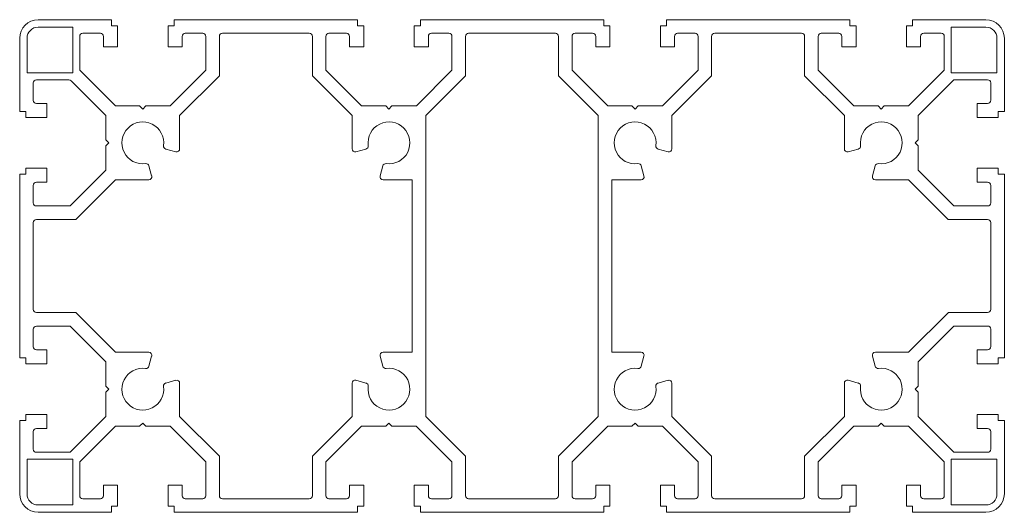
# Model space of a CAD drawing. Header units: millimetres. Extents: x -20 to 140, y -60 to 20.
import ezdxf

# ---------------------------------------------------------------- set-up
doc = ezdxf.new("R2010")
doc.units = ezdxf.units.MM

msp = doc.modelspace()

# ---------------------------------------------------------------- linework, layer by layer
at = {"color": 7, "linetype": 'Continuous', "lineweight": 15}
for p, q in [((-5.1, 20), (-17, 20)), ((-5.1, 19), (-5.1, 20)), ((34.9, 20), (5.1, 20)), ((5.1, 20), (5.1, 19)), ((34.9, 19), (34.9, 20)), ((74.9, 20), (45.1, 20)), ((45.1, 20), (45.1, 19)), ((74.9, 19), (74.9, 20)), ((114.9, 20), (85.1, 20)), ((85.1, 20), (85.1, 19)), ((114.9, 19), (114.9, 20)), ((137, 20), (125.1, 20)), ((125.1, 20), (125.1, 19)), ((-11.35, 18.8), (-17, 18.8)), ((-11.35, 11.35), (-11.35, 18.8)), ((-9.75, 17.8), (-6.9, 17.8)), ((-4.1, 19), (-5.1, 19)), ((-4.1, 15.6), (-4.1, 19)), ((5.1, 19), (4.1, 19)), ((4.1, 19), (4.1, 15.6)), ((6.9, 17.8), (9.74, 17.8)), ((27.05, 17.8), (12.94, 17.8)), ((30.25, 17.8), (33.1, 17.8)), ((35.9, 19), (34.9, 19)), ((35.9, 15.6), (35.9, 19)), ((45.1, 19), (44.1, 19)), ((44.1, 19), (44.1, 15.6)), ((46.9, 17.8), (49.74, 17.8)), ((67.05, 17.8), (52.94, 17.8)), ((70.25, 17.8), (73.1, 17.8)), ((75.9, 19), (74.9, 19)), ((75.9, 15.6), (75.9, 19)), ((85.1, 19), (84.1, 19)), ((84.1, 19), (84.1, 15.6)), ((86.9, 17.8), (89.74, 17.8)), ((107.05, 17.8), (92.94, 17.8)), ((110.25, 17.8), (113.1, 17.8)), ((115.9, 19), (114.9, 19)), ((115.9, 15.6), (115.9, 19)), ((125.1, 19), (124.1, 19)), ((124.1, 19), (124.1, 15.6)), ((126.9, 17.8), (129.74, 17.8)), ((131.35, 18.8), (131.35, 11.35)), ((137, 18.8), (131.35, 18.8)), ((-20, 17), (-20, 5.1)), ((-18.8, 17), (-18.8, 11.35)), ((-10.25, 11.81), (-10.25, 17.3)), ((-6.4, 17.3), (-6.4, 15.6)), ((6.4, 15.6), (6.4, 17.3)), ((10.24, 17.3), (10.24, 11.8)), ((12.44, 17.3), (12.44, 10.88)), ((27.55, 10.9), (27.55, 17.3)), ((29.75, 11.81), (29.75, 17.3)), ((33.6, 17.3), (33.6, 15.6)), ((46.4, 15.6), (46.4, 17.3)), ((50.24, 17.3), (50.24, 11.8)), ((52.44, 17.3), (52.44, 10.88)), ((67.55, 10.9), (67.55, 17.3)), ((69.75, 11.81), (69.75, 17.3)), ((73.6, 17.3), (73.6, 15.6)), ((86.4, 15.6), (86.4, 17.3)), ((90.24, 17.3), (90.24, 11.8)), ((92.44, 17.3), (92.44, 10.88)), ((107.55, 10.9), (107.55, 17.3)), ((109.75, 11.81), (109.75, 17.3)), ((113.6, 17.3), (113.6, 15.6)), ((126.4, 15.6), (126.4, 17.3)), ((130.24, 17.3), (130.24, 11.8)), ((138.8, 11.35), (138.8, 17)), ((140, 5.11), (140, 17)), ((-6.4, 15.6), (-4.1, 15.6)), ((4.1, 15.6), (6.4, 15.6)), ((33.6, 15.6), (35.9, 15.6)), ((44.1, 15.6), (46.4, 15.6)), ((73.6, 15.6), (75.9, 15.6)), ((84.1, 15.6), (86.4, 15.6)), ((113.6, 15.6), (115.9, 15.6)), ((124.1, 15.6), (126.4, 15.6)), ((-18.8, 11.35), (-11.35, 11.35)), ((-4.44, 6), (-10.25, 11.81)), ((10.24, 11.8), (4.45, 6)), ((35.56, 6), (29.75, 11.81)), ((50.24, 11.8), (44.45, 6)), ((75.56, 6), (69.75, 11.81)), ((90.24, 11.8), (84.45, 6)), ((115.56, 6), (109.75, 11.81)), ((130.24, 11.8), (124.45, 6)), ((131.35, 11.35), (138.8, 11.35)), ((-17.8, 6.9), (-17.8, 9.74)), ((-17.3, 10.24), (-12, 10.24)), ((-11.65, 10.1), (-6, 4.45)), ((12.44, 10.88), (5.99, 4.43)), ((34, 4.45), (27.55, 10.9)), ((52.44, 10.88), (45.99, 4.43)), ((74, 4.45), (67.55, 10.9)), ((92.44, 10.88), (85.99, 4.43)), ((114, 4.45), (107.55, 10.9)), ((125.99, 4.43), (131.81, 10.25)), ((131.81, 10.25), (137.29, 10.25)), ((137.79, 9.75), (137.79, 6.91)), ((137.29, 6.41), (135.59, 6.41)), ((135.59, 6.41), (135.59, 4.11)), ((-20, 5.1), (-19, 5.1)), ((-19, 5.1), (-19, 4.1)), ((-15.6, 6.4), (-17.3, 6.4)), ((-15.6, 4.1), (-15.6, 6.4)), ((-0.51, 6), (-4.44, 6)), ((-0.01, 5.5), (-0.51, 6)), ((0.48, 6), (-0.01, 5.5)), ((4.45, 6), (0.48, 6)), ((39.49, 6), (35.56, 6)), ((39.99, 5.5), (39.49, 6)), ((40.48, 6), (39.99, 5.5)), ((44.45, 6), (40.48, 6)), ((79.49, 6), (75.56, 6)), ((79.99, 5.5), (79.49, 6)), ((80.48, 6), (79.99, 5.5)), ((84.45, 6), (80.48, 6)), ((119.49, 6), (115.56, 6)), ((119.99, 5.5), (119.49, 6)), ((120.48, 6), (119.99, 5.5)), ((124.45, 6), (120.48, 6)), ((138.99, 4.11), (138.99, 5.11)), ((138.99, 5.11), (140, 5.11)), ((-19, 4.1), (-15.6, 4.1)), ((-6, 4.45), (-6, 0.5)), ((5.99, 4.43), (5.99, -0.95)), ((34, -0.96), (34, 4.45)), ((45.99, 4.43), (45.99, -44.44)), ((74, -44.45), (74, 4.45)), ((85.99, 4.43), (85.99, -0.95)), ((114, -0.96), (114, 4.45)), ((125.99, 0.49), (125.99, 4.43)), ((135.59, 4.11), (138.99, 4.11)), ((-6, 0.5), (-5.5, 0)), ((125.5, 0), (125.99, 0.49)), ((125.99, -0.49), (125.5, 0)), ((-5.5, 0), (-6, -0.5)), ((-6, -0.5), (-6, -4.45)), ((5.36, -1.44), (3.74, -1)), ((36.26, -1), (34.62, -1.44)), ((85.36, -1.44), (83.74, -1)), ((116.26, -1), (114.62, -1.44)), ((125.99, -4.44), (125.99, -0.49)), ((-15.6, -4.1), (-19, -4.1)), ((-19, -4.1), (-19, -5.1)), ((-15.6, -6.4), (-15.6, -4.1)), ((-6, -4.45), (-11.81, -10.25)), ((1, -3.74), (1.44, -5.37)), ((38.56, -5.37), (39, -3.74)), ((81, -3.74), (81.44, -5.37)), ((118.56, -5.37), (119, -3.74)), ((131.8, -10.25), (125.99, -4.44)), ((138.99, -4.1), (135.59, -4.1)), ((135.59, -4.1), (135.59, -6.4)), ((138.99, -5.1), (138.99, -4.1)), ((-19, -5.1), (-20, -5.1)), ((-20, -5.1), (-20, -34.9)), ((-17.3, -6.4), (-15.6, -6.4)), ((-4.45, -6), (-10.9, -12.45)), ((0.96, -6), (-4.45, -6)), ((43.79, -6), (39.04, -6)), ((43.79, -34), (43.79, -6)), ((80.96, -6), (76.2, -6)), ((76.2, -6), (76.2, -34)), ((124.44, -6), (119.04, -6)), ((130.89, -12.45), (124.44, -6)), ((135.59, -6.4), (137.29, -6.4)), ((140, -5.1), (138.99, -5.1)), ((140, -34.89), (140, -5.1)), ((-17.8, -9.75), (-17.8, -6.9)), ((137.79, -6.9), (137.79, -9.75)), ((-11.81, -10.25), (-17.3, -10.25)), ((137.29, -10.25), (131.8, -10.25)), ((-10.9, -12.45), (-17.3, -12.45)), ((137.29, -12.45), (130.89, -12.45)), ((-17.8, -12.95), (-17.8, -27.05)), ((137.79, -27.05), (137.79, -12.95)), ((-17.3, -27.55), (-10.89, -27.55)), ((-10.89, -27.55), (-4.44, -34)), ((124.45, -34), (130.9, -27.55)), ((130.9, -27.55), (137.29, -27.55)), ((-17.8, -33.1), (-17.8, -30.26)), ((-17.3, -29.76), (-11.8, -29.76)), ((-11.8, -29.76), (-6, -35.55)), ((125.99, -35.57), (131.81, -29.75)), ((131.81, -29.75), (137.29, -29.75)), ((137.79, -30.25), (137.79, -33.09)), ((137.29, -33.59), (135.59, -33.59)), ((135.59, -33.59), (135.59, -35.89)), ((-20, -34.9), (-19, -34.9)), ((-19, -34.9), (-19, -35.9)), ((-15.6, -33.6), (-17.3, -33.6)), ((-15.6, -35.9), (-15.6, -33.6)), ((-4.44, -34), (0.96, -34)), ((1.44, -34.63), (1, -36.26)), ((39, -36.26), (38.56, -34.63)), ((39.04, -34), (43.79, -34)), ((76.2, -34), (80.96, -34)), ((81.44, -34.63), (81, -36.26)), ((119, -36.26), (118.56, -34.63)), ((119.04, -34), (124.45, -34)), ((138.99, -35.89), (138.99, -34.89)), ((138.99, -34.89), (140, -34.89)), ((-19, -35.9), (-15.6, -35.9)), ((-6, -35.55), (-6, -39.5)), ((125.99, -39.51), (125.99, -35.57)), ((135.59, -35.89), (138.99, -35.89)), ((-6, -39.5), (-5.5, -40)), ((3.74, -39), (5.36, -38.56)), ((5.99, -39.05), (5.99, -44.44)), ((34, -44.45), (34, -39.04)), ((34.62, -38.56), (36.26, -39)), ((83.74, -39), (85.36, -38.56)), ((85.99, -39.05), (85.99, -44.44)), ((114, -44.45), (114, -39.04)), ((114.62, -38.56), (116.26, -39)), ((125.5, -40), (125.99, -39.51)), ((125.99, -40.49), (125.5, -40)), ((-5.5, -40), (-6, -40.5)), ((-6, -40.5), (-6, -44.45)), ((125.99, -44.44), (125.99, -40.49)), ((-15.6, -44.1), (-19, -44.1)), ((-19, -44.1), (-19, -45.1)), ((-15.6, -46.4), (-15.6, -44.1)), ((-6, -44.45), (-11.81, -50.25)), ((5.99, -44.44), (12.44, -50.89)), ((27.55, -50.9), (34, -44.45)), ((45.99, -44.44), (52.44, -50.89)), ((67.55, -50.9), (74, -44.45)), ((85.99, -44.44), (92.44, -50.89)), ((107.55, -50.9), (114, -44.45)), ((131.8, -50.25), (125.99, -44.44)), ((138.99, -44.1), (135.59, -44.1)), ((135.59, -44.1), (135.59, -46.4)), ((138.99, -45.1), (138.99, -44.1)), ((-19, -45.1), (-20, -45.1)), ((-20, -45.1), (-20, -57)), ((-17.3, -46.4), (-15.6, -46.4)), ((-10.25, -51.81), (-4.45, -46)), ((-4.45, -46), (-0.51, -46)), ((-0.51, -46), (-0.01, -45.5)), ((-0.01, -45.5), (0.49, -46)), ((0.49, -46), (4.44, -46)), ((4.44, -46), (10.24, -51.8)), ((29.75, -51.81), (35.55, -46)), ((35.55, -46), (39.49, -46)), ((39.49, -46), (39.99, -45.5)), ((39.99, -45.5), (40.49, -46)), ((40.49, -46), (44.44, -46)), ((44.44, -46), (50.24, -51.8)), ((69.75, -51.81), (75.55, -46)), ((75.55, -46), (79.49, -46)), ((79.49, -46), (79.99, -45.5)), ((79.99, -45.5), (80.49, -46)), ((80.49, -46), (84.44, -46)), ((84.44, -46), (90.24, -51.8)), ((109.75, -51.81), (115.55, -46)), ((115.55, -46), (119.49, -46)), ((119.49, -46), (119.99, -45.5)), ((119.99, -45.5), (120.49, -46)), ((120.49, -46), (124.44, -46)), ((124.44, -46), (130.24, -51.8)), ((135.59, -46.4), (137.29, -46.4)), ((140, -45.1), (138.99, -45.1)), ((140, -57), (140, -45.1)), ((-17.8, -49.75), (-17.8, -46.9)), ((137.79, -46.9), (137.79, -49.75)), ((-11.81, -50.25), (-17.3, -50.25)), ((12.44, -50.89), (12.44, -57.3)), ((27.55, -57.3), (27.55, -50.9)), ((52.44, -50.89), (52.44, -57.3)), ((67.55, -57.3), (67.55, -50.9)), ((92.44, -50.89), (92.44, -57.3)), ((107.55, -57.3), (107.55, -50.9)), ((137.29, -50.25), (131.8, -50.25)), ((-18.8, -51.35), (-18.8, -57)), ((-11.35, -51.35), (-18.8, -51.35)), ((-11.35, -58.8), (-11.35, -51.35)), ((-10.25, -57.3), (-10.25, -51.81)), ((10.24, -51.8), (10.24, -57.3)), ((29.75, -57.3), (29.75, -51.81)), ((50.24, -51.8), (50.24, -57.3)), ((69.75, -57.3), (69.75, -51.81)), ((90.24, -51.8), (90.24, -57.3)), ((109.75, -57.3), (109.75, -51.81)), ((130.24, -51.8), (130.24, -57.3)), ((131.35, -51.35), (131.35, -58.8)), ((138.8, -51.35), (131.35, -51.35)), ((138.8, -57), (138.8, -51.35)), ((-4.1, -55.6), (-6.4, -55.6)), ((-6.4, -55.6), (-6.4, -57.3)), ((-4.1, -59), (-4.1, -55.6)), ((6.4, -55.6), (4.1, -55.6)), ((4.1, -55.6), (4.1, -59)), ((6.4, -57.3), (6.4, -55.6)), ((35.9, -55.6), (33.6, -55.6)), ((33.6, -55.6), (33.6, -57.3)), ((35.9, -59), (35.9, -55.6)), ((46.4, -55.6), (44.1, -55.6)), ((44.1, -55.6), (44.1, -59)), ((46.4, -57.3), (46.4, -55.6)), ((75.9, -55.6), (73.6, -55.6)), ((73.6, -55.6), (73.6, -57.3)), ((75.9, -59), (75.9, -55.6)), ((86.4, -55.6), (84.1, -55.6)), ((84.1, -55.6), (84.1, -59)), ((86.4, -57.3), (86.4, -55.6)), ((115.9, -55.6), (113.6, -55.6)), ((113.6, -55.6), (113.6, -57.3)), ((115.9, -59), (115.9, -55.6)), ((126.4, -55.6), (124.1, -55.6)), ((124.1, -55.6), (124.1, -59)), ((126.4, -57.3), (126.4, -55.6)), ((-17, -58.8), (-11.35, -58.8)), ((-6.9, -57.8), (-9.75, -57.8)), ((-5.1, -60), (-5.1, -59)), ((-5.1, -59), (-4.1, -59)), ((4.1, -59), (5.1, -59)), ((5.1, -59), (5.1, -60)), ((9.74, -57.8), (6.9, -57.8)), ((12.94, -57.8), (27.05, -57.8)), ((33.1, -57.8), (30.25, -57.8)), ((34.9, -60), (34.9, -59)), ((34.9, -59), (35.9, -59)), ((44.1, -59), (45.1, -59)), ((45.1, -59), (45.1, -60)), ((49.74, -57.8), (46.9, -57.8)), ((52.94, -57.8), (67.05, -57.8)), ((73.1, -57.8), (70.25, -57.8)), ((74.9, -60), (74.9, -59)), ((74.9, -59), (75.9, -59)), ((84.1, -59), (85.1, -59)), ((85.1, -59), (85.1, -60)), ((89.74, -57.8), (86.9, -57.8)), ((92.94, -57.8), (107.05, -57.8)), ((113.1, -57.8), (110.25, -57.8)), ((114.9, -60), (114.9, -59)), ((114.9, -59), (115.9, -59)), ((124.1, -59), (125.1, -59)), ((125.1, -59), (125.1, -60)), ((129.74, -57.8), (126.9, -57.8)), ((131.35, -58.8), (137, -58.8)), ((-17, -60), (-5.1, -60)), ((5.1, -60), (34.9, -60)), ((45.1, -60), (74.9, -60)), ((85.1, -60), (114.9, -60)), ((125.1, -60), (137, -60))]:
    msp.add_line(p, q, dxfattribs=at)
for centre, radius, start, end in [((-17, 17), 3, 90, 180), ((137, 17), 3, 0, 90), ((-17, 17), 1.8, 90, 180), ((-9.75, 17.3), 0.5, 90, 180), ((-6.9, 17.3), 0.5, 0, 90), ((6.9, 17.3), 0.5, 90, 180), ((9.74, 17.3), 0.5, 0, 90), ((12.94, 17.3), 0.5, 90, 180), ((27.05, 17.3), 0.5, 0, 90), ((30.25, 17.3), 0.5, 90, 180), ((33.1, 17.3), 0.5, 0, 90), ((46.9, 17.3), 0.5, 90, 180), ((49.74, 17.3), 0.5, 0, 90), ((52.94, 17.3), 0.5, 90, 180), ((67.05, 17.3), 0.5, 0, 90), ((70.25, 17.3), 0.5, 90, 180), ((73.1, 17.3), 0.5, 0, 90), ((86.9, 17.3), 0.5, 90, 180), ((89.74, 17.3), 0.5, 0, 90), ((92.94, 17.3), 0.5, 90, 180), ((107.05, 17.3), 0.5, 0, 90), ((110.25, 17.3), 0.5, 90, 180), ((113.1, 17.3), 0.5, 0, 90), ((126.9, 17.3), 0.5, 90, 180), ((129.74, 17.3), 0.5, 0, 90), ((137, 17), 1.8, 0, 90), ((-17.3, 9.74), 0.5, 90, 180), ((-12, 9.74), 0.5, 45, 90), ((137.29, 9.75), 0.5, 0, 90), ((-17.3, 6.9), 0.5, 180, 270), ((137.29, 6.91), 0.5, 270, 0), ((0, 0), 3.4, 352.3659, 277.6341), ((40, 0), 3.4, 262.3659, 187.6341), ((80, 0), 3.4, 352.3659, 277.6341), ((120, 0), 3.4, 262.3659, 187.6341), ((3.87, -0.52), 0.5, 172.3659, 255), ((5.49, -0.95), 0.5, 255, 0), ((34.5, -0.96), 0.5, 180, 285), ((36.13, -0.52), 0.5, 285, 7.6341), ((83.87, -0.52), 0.5, 172.3659, 255), ((85.49, -0.95), 0.5, 255, 0), ((114.5, -0.96), 0.5, 180, 285), ((116.13, -0.52), 0.5, 285, 7.6341), ((0.52, -3.87), 0.5, 15, 97.6341), ((39.48, -3.87), 0.5, 82.3659, 165), ((80.52, -3.87), 0.5, 15, 97.6341), ((119.48, -3.87), 0.5, 82.3659, 165), ((-17.3, -6.9), 0.5, 90, 180), ((0.96, -5.5), 0.5, 270, 15), ((39.04, -5.5), 0.5, 165, 270), ((80.96, -5.5), 0.5, 270, 15), ((119.04, -5.5), 0.5, 165, 270), ((137.29, -6.9), 0.5, 0, 90), ((-17.3, -9.75), 0.5, 180, 270), ((137.29, -9.75), 0.5, 270, 0), ((-17.3, -12.95), 0.5, 90, 180), ((137.29, -12.95), 0.5, 0, 90), ((-17.3, -27.05), 0.5, 180, 270), ((137.29, -27.05), 0.5, 270, 0), ((-17.3, -30.26), 0.5, 90, 180), ((137.29, -30.25), 0.5, 0, 90), ((-17.3, -33.1), 0.5, 180, 270), ((137.29, -33.09), 0.5, 270, 0), ((0.96, -34.5), 0.5, 345, 90), ((39.04, -34.5), 0.5, 90, 195), ((80.96, -34.5), 0.5, 345, 90), ((119.04, -34.5), 0.5, 90, 195), ((0, -40), 3.4, 82.3659, 7.6341), ((0.52, -36.13), 0.5, 262.3659, 345), ((40, -40), 3.4, 172.3659, 97.6341), ((39.48, -36.13), 0.5, 195, 277.6341), ((80, -40), 3.4, 82.3659, 7.6341), ((80.52, -36.13), 0.5, 262.3659, 345), ((120, -40), 3.4, 172.3659, 97.6341), ((119.48, -36.13), 0.5, 195, 277.6341), ((3.87, -39.48), 0.5, 105, 187.6341), ((5.49, -39.05), 0.5, 360, 105), ((34.5, -39.04), 0.5, 75, 180), ((36.13, -39.48), 0.5, 352.3659, 75), ((83.87, -39.48), 0.5, 105, 187.6341), ((85.49, -39.05), 0.5, 360, 105), ((114.5, -39.04), 0.5, 75, 180), ((116.13, -39.48), 0.5, 352.3659, 75), ((-17.3, -46.9), 0.5, 90, 180), ((137.29, -46.9), 0.5, 0, 90), ((-17.3, -49.75), 0.5, 180, 270), ((137.29, -49.75), 0.5, 270, 0), ((-17, -57), 3, 180, 270), ((-17, -57), 1.8, 180, 270), ((-9.75, -57.3), 0.5, 180, 270), ((-6.9, -57.3), 0.5, 270, 0), ((6.9, -57.3), 0.5, 180, 270), ((9.74, -57.3), 0.5, 270, 0), ((12.94, -57.3), 0.5, 180, 270), ((27.05, -57.3), 0.5, 270, 0), ((30.25, -57.3), 0.5, 180, 270), ((33.1, -57.3), 0.5, 270, 0), ((46.9, -57.3), 0.5, 180, 270), ((49.74, -57.3), 0.5, 270, 0), ((52.94, -57.3), 0.5, 180, 270), ((67.05, -57.3), 0.5, 270, 0), ((70.25, -57.3), 0.5, 180, 270), ((73.1, -57.3), 0.5, 270, 0), ((86.9, -57.3), 0.5, 180, 270), ((89.74, -57.3), 0.5, 270, 0), ((92.94, -57.3), 0.5, 180, 270), ((107.05, -57.3), 0.5, 270, 0), ((110.25, -57.3), 0.5, 180, 270), ((113.1, -57.3), 0.5, 270, 0), ((126.9, -57.3), 0.5, 180, 270), ((129.74, -57.3), 0.5, 270, 0), ((137, -57), 1.8, 270, 0), ((137, -57), 3, 270, 0)]:
    msp.add_arc(centre, radius, start, end, dxfattribs=at)

doc.saveas('drawing.dxf')
